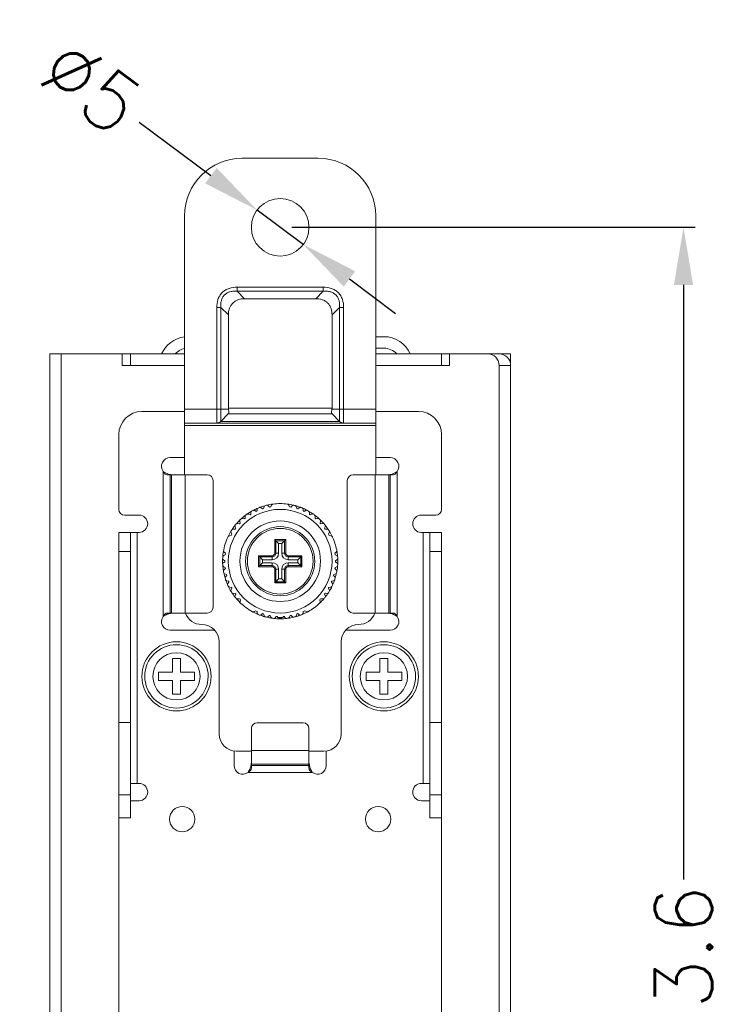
# Model space of a CAD drawing. Header units: millimetres. Extents: x 38 to 345, y 39 to 594.
# Tile 46 of 46: x 284 to 345, y 438 to 523. Entities that reach past the tile are written whole.
import ezdxf

# ---------------------------------------------------------------- set-up
doc = ezdxf.new("R2010")
doc.units = ezdxf.units.MM
doc.layers.add('DIM', color=7, linetype='Continuous')
doc.styles.get("Standard").update_dxf_attribs({"font": 'txt.shx'})
doc.dimstyles.new('ISO-25', dxfattribs={"dimtxt": 5, "dimasz": 5, "dimexe": 1, "dimexo": 1, "dimgap": 1, "dimtad": 0, "dimdsep": 46, "dimtxsty": 'Standard', "dimcen": 1, "dimadec": 0, "dimazin": 0, "dimtfac": 1, "dimtmove": 0, "dimatfit": 3, "dimfxl": 0, "dimarcsym": 0})

# ---------------------------------------------------------------- blocks, each defined once
blk = doc.blocks.new('*D3')
at = {"layer": 'Defpoints', "color": 0}
for p in [(306.471, 505.042), (306.471, 371.442), (341.471, 371.442)]:
    blk.add_point(p, dxfattribs=at)
at = {"layer": 'DIM', "color": 0, "lineweight": -2}
for p, q in [((307.471, 505.042), (342.471, 505.042)), ((341.471, 500.042), (341.471, 448.408)), ((341.471, 376.442), (341.471, 428.075)), ((307.471, 371.442), (342.471, 371.442))]:
    blk.add_line(p, q, dxfattribs=at)
at = {"layer": 'DIM', "color": 0}
for points in [[(340.638, 500.042), (342.304, 500.042), (341.471, 505.042)], [(340.638, 376.442), (342.304, 376.442), (341.471, 371.442)]]:
    blk.add_solid(points, dxfattribs=at)
at = {"layer": 'DIM', "color": 0, "lineweight": 0, "insert": (341.471, 438.242), "char_height": 5, "attachment_point": 5, "rotation": 90}
blk.add_mtext('133.6', dxfattribs=at)
blk = doc.blocks.new('*D4')
at = {"layer": 'Defpoints', "color": 0}
for p in [(304.467, 506.537), (308.475, 503.547)]:
    blk.add_point(p, dxfattribs=at)
at = {"layer": 'DIM', "color": 0, "lineweight": -2}
for p, q in [((294.22, 514.18), (300.459, 509.526)), ((308.475, 503.547), (304.467, 506.537)), ((312.483, 500.557), (316.49, 497.568))]:
    blk.add_line(p, q, dxfattribs=at)
at = {"layer": 'DIM', "color": 0}
for points in [[(300.958, 510.194), (299.961, 508.858), (304.467, 506.537)], [(312.981, 501.225), (311.984, 499.889), (308.475, 503.547)]]:
    blk.add_solid(points, dxfattribs=at)
at = {"layer": 'DIM', "color": 0, "lineweight": 0, "insert": (290.079, 517.27), "char_height": 5, "attachment_point": 5, "rotation": 323.27863}
blk.add_mtext('∅5', dxfattribs=at)

msp = doc.modelspace()

# ---------------------------------------------------------------- linework, layer by layer
at = {"color": 7, "linetype": 'Continuous', "lineweight": 0}
for p, q in [((309.771, 511.042), (303.171, 511.042)), ((298.171, 506.042), (298.171, 489.242)), ((314.771, 489.242), (314.771, 506.042)), ((302.733, 499.848), (310.209, 499.848)), ((302.733, 499.848), (302.733, 499.494)), ((303.386, 498.841), (302.733, 499.494)), ((310.209, 499.494), (302.733, 499.494)), ((310.209, 499.494), (309.556, 498.841)), ((310.209, 499.494), (310.209, 499.848)), ((309.556, 498.841), (303.386, 498.841)), ((301.319, 498.08), (300.965, 498.08)), ((300.965, 489.242), (300.965, 498.08)), ((301.319, 498.08), (301.972, 497.427)), ((301.319, 498.08), (301.319, 489.242)), ((310.97, 497.427), (311.624, 498.08)), ((311.977, 498.08), (311.624, 498.08)), ((311.624, 489.242), (311.624, 498.08)), ((311.977, 498.08), (311.977, 489.242)), ((301.972, 497.427), (301.972, 489.342)), ((310.97, 489.342), (310.97, 497.427)), ((315.471, 495.542), (314.771, 495.542)), ((315.471, 494.542), (314.771, 494.542)), ((287.471, 494.042), (286.471, 494.042)), ((286.471, 379.042), (286.471, 494.042)), ((292.771, 494.042), (287.471, 494.042)), ((287.471, 494.042), (287.471, 379.042)), ((292.771, 494.042), (293.471, 494.042)), ((292.771, 493.042), (292.771, 494.042)), ((298.171, 494.042), (293.471, 494.042)), ((293.471, 493.042), (293.471, 494.042)), ((320.471, 494.042), (314.771, 494.042)), ((320.471, 494.042), (321.171, 494.042)), ((320.471, 493.042), (320.471, 494.042)), ((321.171, 493.042), (321.171, 494.042)), ((324.471, 494.042), (321.171, 494.042)), ((324.471, 494.042), (325.471, 494.042)), ((325.471, 494.042), (326.471, 494.042)), ((326.471, 493.042), (326.471, 494.042)), ((292.771, 493.042), (293.471, 493.042)), ((293.471, 493.042), (298.171, 493.042)), ((314.771, 493.042), (320.471, 493.042)), ((320.471, 493.042), (321.171, 493.042)), ((326.471, 493.042), (325.471, 493.042)), ((325.471, 380.042), (325.471, 493.042)), ((326.471, 493.042), (326.471, 380.042)), ((298.171, 489.242), (298.171, 489.083)), ((298.171, 489.242), (300.965, 489.242)), ((300.965, 488.042), (300.965, 489.242)), ((300.965, 489.242), (301.319, 489.242)), ((301.319, 489.242), (301.971, 489.242)), ((301.319, 489.242), (301.319, 488.188)), ((301.971, 489.242), (301.982, 489.242)), ((301.972, 489.342), (310.97, 489.342)), ((310.96, 489.242), (310.971, 489.242)), ((310.971, 489.242), (311.624, 489.242)), ((311.624, 488.188), (311.624, 489.242)), ((311.624, 489.242), (311.977, 489.242)), ((311.977, 489.242), (314.771, 489.242)), ((311.977, 489.242), (311.977, 488.042)), ((314.771, 489.083), (314.771, 489.242)), ((298.171, 489.042), (294.471, 489.042)), ((298.171, 489.083), (298.171, 488.042)), ((301.971, 488.841), (301.319, 488.188)), ((301.982, 488.852), (301.971, 488.841)), ((301.982, 488.842), (301.972, 488.842)), ((310.96, 488.842), (301.982, 488.842)), ((310.96, 488.852), (310.947, 488.872)), ((310.971, 488.841), (310.96, 488.852)), ((310.97, 488.842), (310.96, 488.842)), ((311.624, 488.188), (310.971, 488.841)), ((314.771, 488.042), (314.771, 489.083)), ((318.471, 489.042), (314.771, 489.042)), ((300.965, 488.042), (298.171, 488.042)), ((298.171, 488.042), (298.171, 487.842)), ((298.171, 483.542), (298.171, 487.842)), ((314.771, 487.842), (298.171, 487.842)), ((311.977, 488.042), (300.965, 488.042)), ((301.319, 488.188), (311.624, 488.188)), ((314.771, 488.042), (311.977, 488.042)), ((314.771, 487.842), (314.771, 488.042)), ((314.771, 487.842), (314.771, 483.542)), ((292.471, 480.542), (292.471, 487.042)), ((320.471, 487.042), (320.471, 480.542)), ((296.921, 485.042), (297.671, 485.042)), ((298.171, 485.042), (297.671, 485.042)), ((315.271, 485.042), (314.771, 485.042)), ((316.021, 485.042), (315.271, 485.042)), ((296.329, 483.542), (296.329, 483.832)), ((296.329, 471.542), (296.329, 483.542)), ((296.919, 483.542), (296.689, 483.542)), ((296.964, 483.574), (296.793, 483.614)), ((296.919, 483.542), (297.045, 483.542)), ((296.919, 483.542), (296.919, 471.542)), ((297.13, 483.55), (296.964, 483.574)), ((298.227, 483.542), (297.045, 483.542)), ((297.045, 471.542), (297.045, 483.542)), ((300.144, 483.542), (298.227, 483.542)), ((298.227, 483.542), (298.227, 471.542)), ((314.715, 483.542), (312.798, 483.542)), ((315.897, 483.542), (314.715, 483.542)), ((314.715, 471.542), (314.715, 483.542)), ((315.812, 483.55), (315.978, 483.574)), ((315.897, 483.542), (316.023, 483.542)), ((315.897, 483.542), (315.897, 471.542)), ((315.978, 483.574), (316.149, 483.614)), ((316.253, 483.542), (316.023, 483.542)), ((316.023, 471.542), (316.023, 483.542)), ((316.614, 483.832), (316.614, 483.542)), ((316.614, 483.542), (316.614, 471.542)), ((300.644, 472.042), (300.644, 483.042)), ((312.298, 483.042), (312.298, 472.042)), ((304.828, 480.688), (304.947, 480.594)), ((305.028, 480.62), (305.069, 480.767)), ((305.423, 480.857), (305.53, 480.749)), ((305.672, 480.775), (305.73, 480.912)), ((307.214, 480.912), (307.272, 480.775)), ((307.412, 480.749), (307.519, 480.857)), ((307.873, 480.767), (307.914, 480.62)), ((307.995, 480.594), (308.114, 480.688)), ((294.221, 480.042), (292.971, 480.042)), ((303.233, 479.757), (303.379, 479.713)), ((303.444, 479.767), (303.429, 479.919)), ((303.724, 480.134), (303.863, 480.072)), ((303.935, 480.117), (303.938, 480.27)), ((304.259, 480.446), (304.389, 480.367)), ((304.466, 480.403), (304.488, 480.554)), ((308.454, 480.554), (308.476, 480.403)), ((308.553, 480.367), (308.684, 480.446)), ((309.004, 480.27), (309.007, 480.117)), ((309.079, 480.072), (309.218, 480.134)), ((309.514, 479.919), (309.498, 479.767)), ((309.563, 479.713), (309.709, 479.757)), ((318.721, 480.042), (319.971, 480.042)), ((302.613, 478.898), (302.56, 479.04)), ((302.793, 479.322), (302.943, 479.296)), ((303.001, 479.359), (302.967, 479.507)), ((309.976, 479.507), (309.941, 479.359)), ((309.999, 479.296), (310.149, 479.322)), ((310.382, 479.04), (310.329, 478.898)), ((292.471, 478.542), (293.471, 478.542)), ((292.471, 478.542), (292.471, 476.889)), ((293.471, 476.889), (293.471, 478.542)), ((294.071, 478.542), (293.471, 478.542)), ((294.221, 478.542), (294.071, 478.542)), ((294.071, 478.542), (294.071, 456.742)), ((302.069, 478.253), (302.217, 478.266)), ((302.286, 478.392), (302.215, 478.527)), ((302.411, 478.835), (302.563, 478.829)), ((310.379, 478.829), (310.532, 478.835)), ((310.727, 478.527), (310.657, 478.392)), ((310.725, 478.266), (310.874, 478.253)), ((318.721, 478.542), (318.871, 478.542)), ((319.471, 478.542), (318.871, 478.542)), ((318.871, 456.742), (318.871, 478.542)), ((319.471, 478.542), (319.471, 476.889)), ((319.471, 478.542), (320.471, 478.542)), ((320.471, 476.889), (320.471, 478.542)), ((305.994, 476.742), (305.994, 477.919)), ((305.994, 477.919), (306.091, 477.822)), ((305.994, 477.919), (306.948, 477.919)), ((306.091, 477.822), (306.091, 476.742)), ((306.851, 477.822), (306.091, 477.822)), ((306.091, 477.822), (306.339, 477.574)), ((306.339, 477.574), (306.603, 477.574)), ((306.339, 476.742), (306.339, 477.574)), ((306.851, 477.822), (306.603, 477.574)), ((306.603, 477.574), (306.603, 476.742)), ((306.948, 477.919), (306.851, 477.822)), ((306.851, 476.742), (306.851, 477.822)), ((306.948, 477.919), (306.948, 476.742)), ((292.471, 476.889), (292.471, 462.042)), ((293.471, 476.889), (292.471, 476.889)), ((293.471, 462.042), (293.471, 476.889)), ((301.567, 476.533), (301.704, 476.601)), ((301.723, 476.743), (301.609, 476.841)), ((304.594, 475.565), (304.594, 476.519)), ((304.594, 476.519), (305.771, 476.519)), ((304.691, 476.422), (304.594, 476.519)), ((304.691, 476.422), (304.691, 475.662)), ((305.771, 476.422), (304.691, 476.422)), ((304.691, 476.422), (304.939, 476.174)), ((305.771, 476.422), (305.771, 476.519)), ((305.771, 476.174), (305.771, 476.422)), ((305.994, 476.742), (306.091, 476.742)), ((306.091, 476.742), (306.339, 476.742)), ((306.603, 476.742), (306.851, 476.742)), ((306.851, 476.742), (306.948, 476.742)), ((307.171, 476.519), (307.171, 476.422)), ((307.171, 476.519), (308.348, 476.519)), ((308.251, 476.422), (307.171, 476.422)), ((307.171, 476.422), (307.171, 476.174)), ((308.251, 476.422), (308.003, 476.174)), ((308.348, 476.519), (308.251, 476.422)), ((308.251, 475.662), (308.251, 476.422)), ((308.348, 476.519), (308.348, 475.565)), ((311.333, 476.84), (311.22, 476.743)), ((311.238, 476.601), (311.375, 476.533)), ((319.471, 476.889), (319.471, 462.042)), ((320.471, 476.889), (319.471, 476.889)), ((320.471, 462.042), (320.471, 476.889)), ((301.671, 476.084), (301.544, 476.169)), ((301.544, 475.915), (301.671, 475.999)), ((301.704, 475.483), (301.567, 475.55)), ((304.691, 475.662), (304.594, 475.565)), ((305.771, 475.565), (304.594, 475.565)), ((304.691, 475.662), (304.939, 475.91)), ((304.691, 475.662), (305.771, 475.662)), ((304.939, 476.174), (305.771, 476.174)), ((304.939, 475.91), (304.939, 476.174)), ((305.771, 475.91), (304.939, 475.91)), ((305.771, 475.662), (305.771, 475.91)), ((305.771, 475.565), (305.771, 475.662)), ((307.171, 476.174), (308.003, 476.174)), ((308.003, 475.91), (307.171, 475.91)), ((307.171, 475.91), (307.171, 475.662)), ((307.171, 475.662), (308.251, 475.662)), ((307.171, 475.662), (307.171, 475.565)), ((308.348, 475.565), (307.171, 475.565)), ((308.003, 476.174), (308.003, 475.91)), ((308.251, 475.662), (308.003, 475.91)), ((308.348, 475.565), (308.251, 475.662)), ((311.375, 475.55), (311.238, 475.483)), ((311.398, 476.169), (311.271, 476.084)), ((311.271, 475.999), (311.398, 475.915)), ((301.599, 475.298), (301.714, 475.398)), ((301.811, 474.889), (301.668, 474.94)), ((301.731, 474.694), (301.833, 474.807)), ((305.994, 474.165), (305.994, 475.342)), ((306.091, 475.342), (305.994, 475.342)), ((306.091, 475.342), (306.091, 474.262)), ((306.339, 475.342), (306.091, 475.342)), ((306.339, 474.51), (306.339, 475.342)), ((306.603, 475.342), (306.603, 474.51)), ((306.851, 475.342), (306.603, 475.342)), ((306.851, 474.262), (306.851, 475.342)), ((306.948, 475.342), (306.851, 475.342)), ((306.948, 475.342), (306.948, 474.165)), ((311.109, 474.807), (311.211, 474.694)), ((311.275, 474.94), (311.131, 474.889)), ((311.228, 475.398), (311.343, 475.298)), ((301.993, 474.315), (301.844, 474.346)), ((301.937, 474.11), (302.024, 474.235)), ((302.244, 473.767), (302.093, 473.78)), ((306.091, 474.262), (305.994, 474.165)), ((306.948, 474.165), (305.994, 474.165)), ((306.091, 474.262), (306.339, 474.51)), ((306.091, 474.262), (306.851, 474.262)), ((306.603, 474.51), (306.339, 474.51)), ((306.851, 474.262), (306.603, 474.51)), ((306.851, 474.262), (306.948, 474.165)), ((310.85, 473.78), (310.698, 473.767)), ((310.918, 474.235), (311.005, 474.11)), ((311.099, 474.346), (310.95, 474.315)), ((302.215, 473.557), (302.286, 473.692)), ((302.563, 473.255), (302.411, 473.249)), ((302.56, 473.043), (302.613, 473.186)), ((310.329, 473.186), (310.382, 473.043)), ((310.532, 473.249), (310.379, 473.255)), ((310.657, 473.692), (310.727, 473.557)), ((302.943, 472.787), (302.793, 472.762)), ((303.007, 472.538), (303.041, 472.684)), ((309.901, 472.684), (309.935, 472.538)), ((310.149, 472.762), (309.999, 472.787)), ((296.329, 471.252), (296.329, 471.542)), ((296.689, 471.542), (296.919, 471.542)), ((296.964, 471.509), (296.794, 471.469)), ((297.045, 471.542), (296.919, 471.542)), ((297.13, 471.534), (296.964, 471.509)), ((297.045, 471.542), (298.227, 471.542)), ((298.227, 471.542), (300.144, 471.542)), ((304.337, 471.742), (304.209, 471.665)), ((304.488, 471.53), (304.466, 471.681)), ((304.947, 471.49), (304.828, 471.395)), ((305.069, 471.317), (305.028, 471.464)), ((305.53, 471.335), (305.423, 471.226)), ((305.673, 471.179), (305.614, 471.319)), ((306.127, 471.254), (306.035, 471.133)), ((306.256, 471.147), (306.196, 471.25)), ((306.746, 471.25), (306.687, 471.147)), ((306.907, 471.133), (306.815, 471.254)), ((307.329, 471.319), (307.27, 471.179)), ((307.519, 471.226), (307.412, 471.335)), ((307.914, 471.464), (307.873, 471.317)), ((308.114, 471.395), (307.995, 471.49)), ((308.476, 471.681), (308.454, 471.53)), ((308.733, 471.665), (308.605, 471.742)), ((312.798, 471.542), (314.715, 471.542)), ((314.715, 471.542), (315.897, 471.542)), ((315.812, 471.534), (315.978, 471.51)), ((316.023, 471.542), (315.897, 471.542)), ((315.978, 471.51), (316.149, 471.469)), ((316.023, 471.542), (316.253, 471.542)), ((316.614, 471.542), (316.614, 471.252)), ((306.346, 471.092), (306.346, 471.143)), ((306.346, 471.092), (306.596, 471.092)), ((306.596, 471.092), (306.596, 471.143)), ((296.921, 470.042), (297.671, 470.042)), ((297.671, 470.042), (300.786, 470.042)), ((312.156, 470.042), (315.271, 470.042)), ((316.021, 470.042), (315.271, 470.042)), ((301.171, 469.042), (301.171, 461.042)), ((311.771, 469.042), (311.771, 461.042)), ((297.121, 466.392), (297.121, 467.592)), ((297.121, 467.592), (297.821, 467.592)), ((297.821, 467.592), (297.821, 466.392)), ((315.121, 466.392), (315.121, 467.592)), ((315.121, 467.592), (315.821, 467.592)), ((315.821, 467.592), (315.821, 466.392)), ((295.921, 466.392), (297.121, 466.392)), ((295.921, 465.692), (295.921, 466.392)), ((297.821, 466.392), (299.021, 466.392)), ((299.021, 466.392), (299.021, 465.692)), ((313.921, 466.392), (315.121, 466.392)), ((313.921, 465.692), (313.921, 466.392)), ((315.821, 466.392), (317.021, 466.392)), ((317.021, 466.392), (317.021, 465.692)), ((297.121, 465.692), (295.921, 465.692)), ((297.121, 464.492), (297.121, 465.692)), ((297.821, 465.692), (297.821, 464.492)), ((299.021, 465.692), (297.821, 465.692)), ((315.121, 465.692), (313.921, 465.692)), ((315.121, 464.492), (315.121, 465.692)), ((315.821, 465.692), (315.821, 464.492)), ((317.021, 465.692), (315.821, 465.692)), ((297.821, 464.492), (297.121, 464.492)), ((315.821, 464.492), (315.121, 464.492)), ((292.471, 462.042), (292.471, 455.742)), ((292.471, 462.042), (293.471, 462.042)), ((293.471, 462.042), (293.471, 455.742)), ((308.471, 462.015), (304.471, 462.015)), ((319.471, 455.742), (319.471, 462.042)), ((320.471, 462.042), (319.471, 462.042)), ((320.471, 455.742), (320.471, 462.042)), ((303.971, 461.515), (303.971, 459.598)), ((308.971, 459.598), (308.971, 461.515)), ((302.471, 459.557), (302.471, 459.042)), ((303.971, 459.542), (302.671, 459.542)), ((303.971, 459.598), (303.971, 458.416)), ((303.971, 459.598), (308.971, 459.598)), ((308.971, 458.416), (308.971, 459.598)), ((310.271, 459.542), (308.971, 459.542)), ((310.471, 459.042), (310.471, 459.557)), ((302.471, 458.292), (302.471, 459.042)), ((303.963, 458.501), (303.939, 458.334)), ((303.971, 458.29), (303.971, 458.416)), ((308.971, 458.416), (303.971, 458.416)), ((308.971, 458.416), (308.971, 458.29)), ((308.979, 458.501), (309.003, 458.335)), ((310.471, 458.292), (310.471, 459.042)), ((303.971, 457.699), (303.681, 457.699)), ((303.939, 458.334), (303.898, 458.164)), ((303.971, 458.29), (303.971, 458.06)), ((303.971, 458.29), (308.971, 458.29)), ((308.971, 457.699), (303.971, 457.699)), ((308.971, 458.06), (308.971, 458.29)), ((309.261, 457.699), (308.971, 457.699)), ((309.003, 458.335), (309.044, 458.164)), ((293.471, 456.742), (294.071, 456.742)), ((294.221, 456.742), (294.071, 456.742)), ((318.721, 456.742), (318.871, 456.742)), ((318.871, 456.742), (319.471, 456.742)), ((292.471, 455.742), (292.471, 453.742)), ((292.471, 455.742), (293.471, 455.742)), ((293.471, 453.742), (293.471, 455.742)), ((294.221, 455.242), (293.471, 455.242)), ((318.721, 455.242), (319.471, 455.242)), ((319.471, 455.742), (319.471, 453.742)), ((319.471, 455.742), (320.471, 455.742)), ((320.471, 453.742), (320.471, 455.742)), ((293.471, 453.742), (292.471, 453.742)), ((292.471, 423.242), (292.471, 453.742)), ((320.471, 453.742), (319.471, 453.742)), ((320.471, 453.742), (320.471, 423.242))]:
    msp.add_line(p, q, dxfattribs=at)
for points in [[(305.994, 477.919), (306.015, 477.898), (306.032, 477.881), (306.047, 477.866), (306.059, 477.854), (306.069, 477.844), (306.078, 477.835), (306.085, 477.828), (306.091, 477.822)], [(306.948, 477.919), (306.927, 477.898), (306.91, 477.881), (306.895, 477.866), (306.883, 477.854), (306.873, 477.844), (306.864, 477.835), (306.857, 477.828), (306.851, 477.822)], [(304.691, 476.422), (304.685, 476.428), (304.678, 476.435), (304.669, 476.444), (304.659, 476.454), (304.647, 476.466), (304.632, 476.481), (304.615, 476.498), (304.594, 476.519)], [(308.348, 476.519), (308.327, 476.498), (308.31, 476.481), (308.295, 476.466), (308.283, 476.454), (308.273, 476.444), (308.264, 476.435), (308.257, 476.428), (308.251, 476.422)], [(304.691, 475.662), (304.685, 475.656), (304.678, 475.649), (304.669, 475.64), (304.659, 475.629), (304.647, 475.617), (304.632, 475.603), (304.615, 475.586), (304.594, 475.565)], [(308.348, 475.565), (308.327, 475.586), (308.31, 475.603), (308.296, 475.617), (308.283, 475.629), (308.273, 475.64), (308.264, 475.649), (308.257, 475.656), (308.251, 475.662)], [(306.091, 474.262), (306.085, 474.256), (306.078, 474.249), (306.069, 474.24), (306.059, 474.229), (306.047, 474.217), (306.032, 474.203), (306.015, 474.186), (305.994, 474.165)], [(306.851, 474.262), (306.857, 474.256), (306.864, 474.249), (306.873, 474.24), (306.883, 474.229), (306.895, 474.217), (306.91, 474.203), (306.927, 474.185), (306.948, 474.165)]]:
    msp.add_lwpolyline(points, dxfattribs=at)
for centre, radius, start, end in [((303.171, 506.042), 5, 90, 180), ((309.771, 506.042), 5, 0, 90), ((306.471, 505.042), 2.5, 0, 180), ((306.471, 505.042), 2.5, 180, 0), ((298.471, 493.042), 2.5, 96.92284, 156.42182), ((315.471, 493.042), 2.5, 23.57818, 90), ((298.471, 493.042), 1.5, 101.58549, 138.06473), ((315.471, 493.042), 1.5, 41.93536, 90), ((324.471, 493.042), 1, 0, 90), ((325.471, 493.042), 1, 0, 90), ((302.473, 489.342), 0.501, 180.0146, 191.52236), ((310.469, 489.342), 0.501, 348.47992, 359.98584), ((294.471, 487.042), 2, 90, 180), ((318.471, 487.042), 2, 0, 90), ((300.965, 488.542), 0.5, 269.99033, 314.9946), ((311.977, 488.542), 0.5, 225.00758, 270.01064), ((296.921, 484.292), 0.75, 90, 217.80709), ((316.021, 484.292), 0.75, 322.19291, 90), ((300.144, 483.042), 0.5, 0, 90), ((312.798, 483.042), 0.5, 90, 180), ((306.471, 476.042), 5, 112.63152, 117.36344), ((304.637, 480.537), 0.15, 126.99746, 173.60821), ((306.471, 476.042), 5, 110.87393, 112.63152), ((306.471, 476.042), 5, 110.36059, 110.87393), ((304.735, 480.571), 0.15, 89.99944, 107.53769), ((306.471, 476.042), 5, 105.43152, 110.36059), ((304.735, 480.571), 0.15, 51.6, 89.99944), ((306.471, 476.042), 4.8, 107.49098, 108.50902), ((305.215, 480.731), 0.15, 119.79746, 166.40821), ((306.471, 476.042), 5, 103.67393, 105.43152), ((306.471, 476.042), 5, 103.36713, 103.67393), ((305.316, 480.753), 0.15, 89.99974, 100.33769), ((306.471, 476.042), 5, 97.14508, 103.36713), ((305.316, 480.753), 0.15, 44.4, 89.99974), ((306.471, 476.042), 4.8, 99.58592, 101.30902), ((305.868, 480.854), 0.15, 97.14508, 157.2), ((306.471, 476.042), 5, 90, 97.14508), ((306.471, 476.042), 5, 82.8392, 90), ((306.471, 476.042), 5, 76.63287, 82.8392), ((307.076, 480.854), 0.15, 22.8, 82.8392), ((306.471, 476.042), 4.8, 78.69098, 80.39778), ((307.626, 480.753), 0.15, 90.00026, 135.6), ((307.626, 480.753), 0.15, 79.66231, 90.00026), ((306.471, 476.042), 5, 76.32607, 76.63287), ((306.471, 476.042), 5, 74.87393, 76.32607), ((306.471, 476.042), 5, 69.63947, 74.87393), ((307.728, 480.726), 0.15, 15.6, 71.53769), ((306.471, 476.042), 4.8, 71.49098, 72.50902), ((308.207, 480.571), 0.15, 90.00056, 128.4), ((308.207, 480.571), 0.15, 72.46231, 90.00056), ((306.471, 476.042), 5, 69.12607, 69.63947), ((306.471, 476.042), 5, 67.67393, 69.12607), ((306.471, 476.042), 5, 62.63665, 67.67393), ((308.306, 480.532), 0.15, 8.4, 64.33769), ((292.971, 480.542), 0.5, 180, 270), ((294.221, 479.292), 0.75, 270, 90), ((306.471, 476.042), 4.5, 90, 270), ((306.471, 476.042), 5, 132.47393, 134.23152), ((306.471, 476.042), 5, 131.56675, 132.47393), ((303.189, 479.613), 0.15, 90.00069, 129.13769), ((306.471, 476.042), 5, 127.03152, 131.56675), ((303.189, 479.613), 0.15, 73.2, 90.00069), ((306.471, 476.042), 4.8, 129.09098, 130.10902), ((303.577, 479.94), 0.15, 141.39746, 188.00821), ((306.471, 476.042), 5, 125.27393, 127.03152), ((306.471, 476.042), 5, 124.37888, 125.27393), ((303.663, 479.997), 0.15, 90.00005, 121.93769), ((306.471, 476.042), 5, 119.83152, 124.37888), ((303.663, 479.997), 0.15, 66, 90.00005), ((306.471, 476.042), 4.8, 121.89098, 122.90902), ((304.088, 480.272), 0.15, 134.19746, 180.80821), ((306.471, 476.042), 5, 118.07393, 119.83152), ((306.471, 476.042), 5, 117.36344, 118.07393), ((304.181, 480.317), 0.15, 89.99968, 114.73769), ((304.181, 480.317), 0.15, 58.8, 89.99968), ((306.471, 476.042), 4.8, 114.69098, 115.70902), ((306.471, 476.042), 4.5, 270, 90), ((306.471, 476.042), 4.8, 64.29098, 65.30902), ((308.761, 480.317), 0.15, 90.00032, 121.2), ((308.761, 480.317), 0.15, 65.26231, 90.00032), ((306.471, 476.042), 5, 61.92607, 62.63665), ((306.471, 476.042), 5, 60.47393, 61.92607), ((306.471, 476.042), 5, 55.62127, 60.47393), ((308.854, 480.266), 0.15, 1.2, 57.13769), ((306.471, 476.042), 4.8, 57.09098, 58.10902), ((309.279, 479.997), 0.15, 89.99995, 114), ((309.279, 479.997), 0.15, 58.06231, 89.99995), ((306.471, 476.042), 5, 54.72607, 55.62127), ((306.471, 476.042), 5, 53.27393, 54.72607), ((306.471, 476.042), 5, 48.48418, 53.27393), ((309.364, 479.935), 0.15, 354, 49.93769), ((306.471, 476.042), 4.8, 49.89098, 50.90902), ((309.753, 479.613), 0.15, 89.99931, 106.8), ((309.753, 479.613), 0.15, 50.86231, 89.99931), ((306.471, 476.042), 5, 47.52607, 48.48418), ((306.471, 476.042), 5, 46.07393, 47.52607), ((318.721, 479.292), 0.75, 90, 270), ((319.971, 480.542), 0.5, 270, 0), ((306.471, 476.042), 5, 141.43152, 146.87393), ((302.699, 479.098), 0.15, 155.79746, 202.40821), ((306.471, 476.042), 5, 139.67393, 141.43152), ((306.471, 476.042), 4.8, 143.49098, 144.50902), ((306.471, 476.042), 5, 138.44942, 139.67393), ((302.768, 479.174), 0.15, 90.00068, 136.33769), ((306.471, 476.042), 5, 134.23152, 138.44942), ((302.768, 479.174), 0.15, 80.4, 90.00068), ((306.471, 476.042), 4.8, 136.29098, 137.30902), ((303.111, 479.546), 0.15, 148.59746, 195.20821), ((306.471, 476.042), 3.5, 90, 270), ((306.471, 476.042), 3, 90, 270), ((306.471, 476.042), 2.85, 90, 270), ((306.471, 476.042), 3.5, 270, 90), ((306.471, 476.042), 3, 270, 90), ((306.471, 476.042), 2.85, 270, 90), ((306.471, 476.042), 5, 40.32607, 46.07393), ((309.83, 479.541), 0.15, 346.8, 42.73769), ((306.471, 476.042), 4.8, 42.69098, 43.70902), ((310.174, 479.174), 0.15, 89.99932, 99.6), ((310.174, 479.174), 0.15, 43.66231, 89.99932), ((306.471, 476.042), 5, 38.87393, 40.32607), ((306.471, 476.042), 4.8, 35.49098, 36.50902), ((306.471, 476.042), 5, 33.12607, 38.87393), ((310.242, 479.093), 0.15, 339.6, 35.53769), ((306.471, 476.042), 5, 154.73887, 170.40837), ((306.471, 476.042), 5, 148.63152, 154.73887), ((302.081, 478.104), 0.15, 94.76531, 151.43623), ((302.345, 478.601), 0.15, 162.99746, 209.60821), ((306.471, 476.042), 5, 146.87393, 148.63152), ((306.471, 476.042), 4.8, 150.69098, 152.39778), ((302.404, 478.685), 0.15, 90.0003, 143.53769), ((302.404, 478.685), 0.15, 87.59812, 90.0003), ((310.538, 478.685), 0.15, 90.00017, 92.4), ((310.538, 478.685), 0.15, 36.46231, 90.00017), ((306.471, 476.042), 4.8, 27.60222, 29.30902), ((306.471, 476.042), 5, 31.67393, 33.12607), ((306.471, 476.042), 5, 25.25964, 31.67393), ((310.594, 478.596), 0.15, 332.4, 28.33769), ((310.861, 478.104), 0.15, 28.53577, 85.2), ((306.471, 476.042), 5, 24.73722, 25.26029), ((306.184, 475.949), 5.3, 11.64575, 24.35425), ((306.471, 476.042), 5, 11.26278, 24.73722), ((306.471, 476.042), 5, 175.67393, 177.43152), ((306.471, 476.042), 5, 170.40837, 175.67393), ((301.634, 476.399), 0.15, 116.4, 172.33769), ((301.64, 476.987), 0.15, 228.49907, 258.07271), ((306.471, 476.042), 4.8, 171.60222, 173.30902), ((305.771, 476.742), 0.223, 270, 0), ((305.771, 476.742), 0.32, 270, 0), ((305.771, 476.742), 0.568, 270, 0), ((307.171, 476.742), 0.568, 180, 270), ((307.171, 476.742), 0.32, 180, 270), ((307.171, 476.742), 0.223, 180, 270), ((306.471, 476.042), 4.8, 6.69098, 8.39778), ((311.235, 476.954), 0.15, 310.76531, 7.43623), ((306.471, 476.042), 5, 10.73887, 11.26278), ((311.308, 476.399), 0.15, 7.66231, 63.6), ((306.471, 476.042), 5, 4.32607, 10.73887), ((311.315, 476.294), 0.15, 303.6, 359.53769), ((306.471, 476.042), 5, 2.87393, 4.32607), ((306.471, 476.042), 5, 357.12607, 2.87393), ((306.471, 476.042), 5, 177.43152, 182.56848), ((301.623, 476.297), 0.15, 191.79746, 238.40821), ((301.623, 475.787), 0.15, 121.59179, 168.20254), ((306.471, 476.042), 5, 182.56848, 184.32607), ((306.471, 476.042), 5, 184.32607, 189.76848), ((301.634, 475.685), 0.15, 187.66231, 243.6), ((306.471, 476.042), 4.8, 179.49098, 180.50902), ((306.471, 476.042), 4.8, 186.69098, 187.70902), ((305.771, 475.342), 0.568, 0, 90), ((305.771, 475.342), 0.32, 0, 90), ((305.771, 475.342), 0.223, 0, 90), ((307.171, 475.342), 0.568, 90, 180), ((307.171, 475.342), 0.32, 90, 180), ((307.171, 475.342), 0.223, 90, 180), ((306.471, 476.042), 4.8, 352.29098, 353.30902), ((306.471, 476.042), 4.8, 359.49098, 0.50902), ((311.308, 475.685), 0.15, 296.4, 352.33769), ((306.471, 476.042), 5, 349.92607, 355.67393), ((311.315, 475.79), 0.15, 0.46231, 56.4), ((306.471, 476.042), 5, 355.67393, 357.12607), ((301.693, 475.181), 0.15, 128.79179, 175.40254), ((306.471, 476.042), 5, 189.76848, 191.52607), ((306.471, 476.042), 5, 191.52607, 196.96848), ((301.717, 475.081), 0.15, 194.86231, 250.8), ((301.839, 474.589), 0.15, 135.99179, 182.60254), ((306.471, 476.042), 5, 196.96848, 198.72607), ((306.471, 476.042), 4.8, 193.89098, 194.90902), ((306.471, 476.042), 4.8, 345.09098, 346.10902), ((311.1, 474.593), 0.15, 346.06231, 42), ((306.471, 476.042), 5, 342.72607, 348.47393), ((311.225, 475.081), 0.15, 289.2, 345.13769), ((311.245, 475.185), 0.15, 353.26231, 49.2), ((306.471, 476.042), 5, 348.47393, 349.92607), ((306.471, 476.042), 5, 198.72607, 204.16848), ((301.875, 474.493), 0.15, 202.06231, 258), ((302.057, 474.02), 0.15, 143.19179, 189.80254), ((306.471, 476.042), 5, 204.16848, 205.92607), ((306.471, 476.042), 5, 205.92607, 211.36848), ((302.105, 473.929), 0.15, 209.26231, 265.2), ((306.471, 476.042), 4.8, 201.09098, 202.10902), ((306.471, 476.042), 4.8, 208.29098, 209.30902), ((306.471, 476.042), 4.8, 330.69098, 331.70902), ((306.471, 476.042), 5, 328.32607, 334.07393), ((310.837, 473.929), 0.15, 274.8, 330.73769), ((306.471, 476.042), 4.8, 337.89098, 338.90902), ((306.471, 476.042), 5, 334.07393, 335.52607), ((310.882, 474.025), 0.15, 338.86231, 34.8), ((306.471, 476.042), 5, 335.52607, 341.27393), ((311.067, 474.493), 0.15, 282, 337.93769), ((306.471, 476.042), 5, 341.27393, 342.72607), ((302.345, 473.483), 0.15, 150.39179, 197.00254), ((306.471, 476.042), 5, 211.36848, 213.12607), ((306.471, 476.042), 5, 213.12607, 218.56848), ((302.404, 473.399), 0.15, 216.46231, 270), ((302.404, 473.399), 0.15, 270, 272.40115), ((302.699, 472.986), 0.15, 157.59179, 204.20254), ((306.471, 476.042), 5, 218.56848, 220.32607), ((306.471, 476.042), 4.8, 215.49098, 216.50902), ((306.471, 476.042), 5, 319.67393, 321.12607), ((306.471, 476.042), 4.8, 323.49098, 324.50902), ((306.471, 476.042), 5, 321.12607, 326.87393), ((310.242, 472.991), 0.15, 324.46231, 20.4), ((310.538, 473.399), 0.15, 267.60028, 270), ((310.538, 473.399), 0.15, 270, 323.53769), ((306.471, 476.042), 5, 326.87393, 328.32607), ((310.594, 473.488), 0.15, 331.66231, 27.6), ((300.144, 472.042), 0.5, 270, 0), ((306.471, 476.042), 5, 220.32607, 221.55014), ((302.768, 472.91), 0.15, 223.66231, 270), ((306.471, 476.042), 5, 221.55014, 225.59163), ((302.768, 472.91), 0.15, 270, 279.56694), ((306.471, 476.042), 4.8, 222.69098, 224.39778), ((303.119, 472.438), 0.15, 137.92729, 167.50093), ((306.471, 476.042), 5, 225.59163, 241.26113), ((306.294, 476.286), 5.3, 299.64575, 312.35425), ((306.471, 476.042), 5, 299.26278, 312.73722), ((306.471, 476.042), 5, 312.73722, 313.26029), ((306.471, 476.042), 5, 313.25964, 319.67393), ((309.789, 472.504), 0.15, 316.53577, 13.2), ((306.471, 476.042), 4.8, 315.60222, 317.30902), ((310.174, 472.91), 0.15, 260.42019, 270), ((310.174, 472.91), 0.15, 270, 316.33769), ((312.798, 472.042), 0.5, 180, 270), ((296.921, 470.792), 0.75, 142.19291, 270), ((299.671, 472.042), 1.5, 199.47539, 270), ((306.471, 476.042), 5, 241.26113, 241.99045), ((304.131, 471.793), 0.15, 244.56377, 270), ((306.471, 476.042), 5, 241.99045, 247.36848), ((304.131, 471.793), 0.15, 270, 301.2), ((306.471, 476.042), 4.8, 243.60222, 245.30902), ((304.637, 471.547), 0.15, 186.39179, 233.00254), ((306.471, 476.042), 5, 247.36848, 249.12607), ((306.471, 476.042), 5, 249.12607, 249.63939), ((304.735, 471.513), 0.15, 252.46231, 270), ((306.471, 476.042), 5, 249.63939, 254.56848), ((304.735, 471.513), 0.15, 270, 308.4), ((306.471, 476.042), 4.8, 251.49098, 252.50902), ((305.215, 471.352), 0.15, 193.59179, 240.20254), ((306.471, 476.042), 5, 254.56848, 256.32607), ((306.471, 476.042), 5, 256.32607, 256.63277), ((305.316, 471.331), 0.15, 259.66231, 270), ((306.471, 476.042), 5, 256.63277, 261.76848), ((305.316, 471.331), 0.15, 270, 315.6), ((306.471, 476.042), 4.8, 258.69098, 259.70902), ((305.813, 471.232), 0.15, 200.79179, 247.40254), ((306.471, 476.042), 4.8, 265.89098, 266.71563), ((306.471, 476.042), 4.8, 273.28437, 274.10902), ((307.131, 471.237), 0.15, 281.26231, 337.2), ((306.471, 476.042), 5, 277.92607, 283.36721), ((306.471, 476.042), 4.8, 280.29098, 281.30902), ((307.626, 471.331), 0.15, 224.4, 270), ((307.626, 471.331), 0.15, 270, 280.33769), ((306.471, 476.042), 5, 283.36721, 283.67393), ((306.471, 476.042), 5, 283.67393, 285.12607), ((306.471, 476.042), 5, 285.12607, 290.36055), ((307.728, 471.357), 0.15, 288.46231, 344.4), ((306.471, 476.042), 4.8, 287.49098, 288.50902), ((308.207, 471.513), 0.15, 231.6, 270), ((308.207, 471.513), 0.15, 270, 287.53769), ((306.471, 476.042), 5, 290.36055, 290.87393), ((306.471, 476.042), 5, 290.87393, 292.32607), ((306.471, 476.042), 5, 292.32607, 298.00944), ((308.306, 471.552), 0.15, 295.66231, 351.6), ((306.471, 476.042), 4.8, 294.69098, 296.39778), ((308.811, 471.793), 0.15, 238.8, 270), ((308.811, 471.793), 0.15, 270, 295.43623), ((306.471, 476.042), 5, 298.00944, 298.73887), ((306.471, 476.042), 5, 298.73887, 299.26278), ((313.271, 472.042), 1.5, 270, 340.64506), ((316.021, 470.792), 0.75, 270, 37.80709), ((299.671, 469.042), 1.5, 0, 90), ((306.471, 476.042), 5, 261.76848, 263.52607), ((305.916, 471.223), 0.15, 266.86231, 269.92961), ((306.471, 476.042), 5, 263.59752, 270), ((305.916, 471.223), 0.15, 269.92961, 322.8), ((306.471, 476.042), 4.9, 267.47994, 270), ((306.471, 476.042), 4.9, 270, 272.52006), ((306.471, 476.042), 5, 270, 276.40259), ((307.027, 471.223), 0.15, 217.2, 270.04694), ((307.027, 471.223), 0.15, 270.04694, 273.13767), ((306.471, 476.042), 5, 276.47393, 277.92607), ((313.271, 469.042), 1.5, 90, 180), ((297.471, 466.042), 3, 90, 270), ((297.471, 466.042), 2.75, 90, 269.74623), ((297.471, 466.042), 3, 270, 90), ((297.471, 466.042), 2.75, 89.74623, 90), ((297.471, 466.042), 2.75, 270, 89.74623), ((315.471, 466.042), 3, 90, 270), ((315.471, 466.042), 2.75, 90, 269.74623), ((315.471, 466.042), 3, 270, 90), ((315.471, 466.042), 2.75, 89.74623, 90), ((315.471, 466.042), 2.75, 270, 89.74623), ((297.471, 466.042), 2.05, 90, 270), ((297.471, 466.042), 2.05, 270, 90), ((315.471, 466.042), 2.05, 90, 270), ((315.471, 466.042), 2.05, 270, 90), ((297.471, 466.042), 2.75, 269.74623, 270), ((315.471, 466.042), 2.75, 269.74623, 270), ((304.471, 461.515), 0.5, 90, 180), ((308.471, 461.515), 0.5, 0, 90), ((302.671, 461.042), 1.5, 180, 270), ((310.271, 461.042), 1.5, 270, 0), ((303.221, 458.292), 0.75, 180, 307.80709), ((309.721, 458.292), 0.75, 232.19291, 0), ((294.221, 455.992), 0.75, 270, 90), ((318.721, 455.992), 0.75, 90, 270), ((297.971, 453.642), 1.1, 0, 180), ((314.971, 453.642), 1.1, 0, 180), ((297.971, 453.642), 1.1, 180, 0), ((314.971, 453.642), 1.1, 180, 0)]:
    msp.add_arc(centre, radius, start, end, dxfattribs=at)
msp.add_ellipse((304.801, 496.012), major_axis=(2.449, -2.449), ratio=0.57735, start_param=2.617994, end_param=3.665191, dxfattribs=at)
for points, knots in [([(300.965, 498.08), (300.965, 498.315), (301.012, 498.673), (301.209, 499.103), (301.428, 499.385), (301.71, 499.604), (302.14, 499.8), (302.498, 499.848), (302.733, 499.848)], [0, 0, 0, 0, 0.249696, 0.374877, 0.500001, 0.625125, 0.750305, 1, 1, 1, 1]), ([(301.319, 498.08), (301.311, 498.18), (301.308, 498.38), (301.354, 498.673), (301.459, 498.946), (301.633, 499.18), (301.866, 499.353), (302.14, 499.459), (302.433, 499.505), (302.633, 499.502), (302.733, 499.494)], [0, 0, 0, 0, 0.128511, 0.254476, 0.378113, 0.500002, 0.621892, 0.74553, 0.871489, 1, 1, 1, 1]), ([(310.209, 499.848), (310.444, 499.848), (310.802, 499.8), (311.233, 499.604), (311.514, 499.385), (311.733, 499.103), (311.93, 498.673), (311.977, 498.315), (311.977, 498.08)], [0, 0, 0, 0, 0.249696, 0.374877, 0.500001, 0.625125, 0.750305, 1, 1, 1, 1]), ([(310.209, 499.494), (310.309, 499.502), (310.509, 499.505), (310.802, 499.459), (311.076, 499.353), (311.309, 499.18), (311.483, 498.946), (311.588, 498.673), (311.634, 498.38), (311.631, 498.18), (311.624, 498.08)], [0, 0, 0, 0, 0.128511, 0.254476, 0.378114, 0.500002, 0.621892, 0.74553, 0.871489, 1, 1, 1, 1]), ([(309.556, 498.841), (309.744, 498.841), (310.03, 498.803), (310.374, 498.645), (310.599, 498.47), (310.775, 498.245), (310.932, 497.901), (310.97, 497.614), (310.97, 497.427)], [0, 0, 0, 0, 0.249694, 0.374873, 0.5, 0.625127, 0.750306, 1, 1, 1, 1]), ([(301.982, 489.242), (301.991, 489.197), (302.006, 489.113), (302.016, 488.998), (302.011, 488.912), (301.995, 488.865), (301.982, 488.852)], [0, 0, 0, 0, 0.347166, 0.643252, 0.863491, 1, 1, 1, 1]), ([(310.947, 488.872), (310.938, 488.89), (310.929, 488.939), (310.928, 489.023), (310.938, 489.127), (310.952, 489.202), (310.96, 489.242)], [0, 0, 0, 0, 0.161064, 0.389757, 0.675823, 1, 1, 1, 1]), ([(296.793, 483.614), (296.753, 483.626), (296.59, 483.679), (296.432, 483.755), (296.329, 483.832)], [0, 0, 0, 0, 0.246002, 1, 1, 1, 1]), ([(296.689, 483.542), (296.653, 483.542), (296.495, 483.585), (296.384, 483.723), (296.329, 483.832)], [0, 0, 0, 0, 0.22856, 1, 1, 1, 1]), ([(316.149, 483.614), (316.189, 483.626), (316.352, 483.679), (316.51, 483.755), (316.614, 483.832)], [0, 0, 0, 0, 0.245993, 1, 1, 1, 1]), ([(316.253, 483.542), (316.289, 483.542), (316.447, 483.585), (316.558, 483.723), (316.614, 483.832)], [0, 0, 0, 0, 0.22856, 1, 1, 1, 1]), ([(296.689, 471.542), (296.653, 471.542), (296.495, 471.499), (296.384, 471.361), (296.329, 471.252)], [0, 0, 0, 0, 0.22856, 1, 1, 1, 1]), ([(296.794, 471.469), (296.753, 471.458), (296.59, 471.405), (296.433, 471.329), (296.329, 471.252)], [0, 0, 0, 0, 0.245993, 1, 1, 1, 1]), ([(316.149, 471.469), (316.189, 471.458), (316.352, 471.405), (316.51, 471.328), (316.614, 471.252)], [0, 0, 0, 0, 0.246002, 1, 1, 1, 1]), ([(316.253, 471.542), (316.289, 471.542), (316.447, 471.499), (316.558, 471.361), (316.614, 471.252)], [0, 0, 0, 0, 0.22856, 1, 1, 1, 1]), ([(303.898, 458.164), (303.887, 458.124), (303.834, 457.96), (303.758, 457.803), (303.681, 457.699)], [0, 0, 0, 0, 0.246002, 1, 1, 1, 1]), ([(303.971, 458.06), (303.971, 458.024), (303.928, 457.865), (303.79, 457.755), (303.681, 457.699)], [0, 0, 0, 0, 0.22856, 1, 1, 1, 1]), ([(308.971, 458.06), (308.971, 458.024), (309.014, 457.865), (309.152, 457.755), (309.261, 457.699)], [0, 0, 0, 0, 0.22856, 1, 1, 1, 1]), ([(309.044, 458.164), (309.055, 458.124), (309.108, 457.961), (309.184, 457.803), (309.261, 457.699)], [0, 0, 0, 0, 0.245993, 1, 1, 1, 1])]:
    msp.add_open_spline(points, degree=3, knots=knots, dxfattribs=at)

# ---------------------------------------------------------------- dimensions: what is measured, and where the dimension line sits
at = {"layer": 'DIM', "lineweight": 0}
dim = msp.add_diameter_dim_2p(p1=(308.475, 503.547), p2=(304.467, 506.537), dimstyle='ISO-25', dxfattribs=at)
dim.commit()
dim.dimension.update_dxf_attribs({"geometry": '*D4', "text_midpoint": (290.079, 517.27), "dimtype": 163})
dim = msp.add_linear_dim(base=(341.471, 371.442), p1=(306.471, 505.042), p2=(306.471, 371.442), angle=90, dimstyle='ISO-25', dxfattribs=at)
dim.commit()
dim.dimension.update_dxf_attribs({"geometry": '*D3', "text_midpoint": (341.471, 438.242)})

doc.saveas('drawing.dxf')
